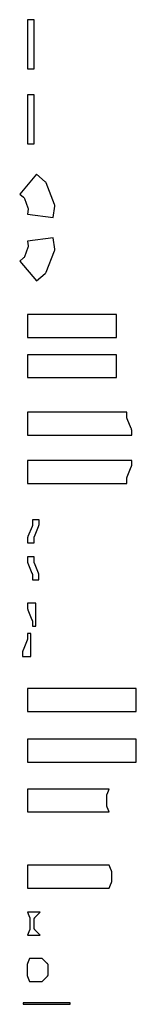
# Model space of a CAD drawing. Header units: millimetres. Extents: x -119 to 1650, y -19250 to -4328.
import ezdxf

# ---------------------------------------------------------------- set-up
doc = ezdxf.new("R2010")
doc.units = ezdxf.units.MM
doc.layers.add('В производство', color=3, linetype='Continuous', true_color=0x00ff00)

msp = doc.modelspace()

# ---------------------------------------------------------------- linework, layer by layer
at = {"layer": 'В производство'}
for points in [[(0, -5075), (100, -5075), (100, -4328), (0, -4328)], [(0, -5465), (0, -6212), (100, -6212), (100, -5465)], [(1350, -8798), (0, -8798), (0, -9145), (1350, -9145)], [(1350, -9406), (0, -9406), (0, -9753), (1350, -9753)], [(1505, -10278), (0, -10278), (0, -10625), (1580, -10625), (1580, -10550), (1580, -10549), (1580, -10549), (1580, -10548), (1580, -10547), (1580, -10547), (1580, -10546), (1580, -10545), (1580, -10545), (1580, -10544), (1579, -10544), (1579, -10543), (1579, -10542), (1579, -10541), (1579, -10540), (1578, -10539), (1578, -10538), (1578, -10537), (1577, -10535), (1577, -10534), (1576, -10533), (1576, -10532), (1575, -10530), (1575, -10528), (1574, -10526), (1512, -10376), (1511, -10374), (1510, -10372), (1509, -10370), (1509, -10369), (1508, -10367), (1508, -10366), (1507, -10365), (1507, -10364), (1507, -10363), (1507, -10362), (1506, -10361), (1506, -10360), (1506, -10359), (1506, -10359), (1506, -10358), (1506, -10357), (1506, -10357), (1506, -10356), (1506, -10355), (1505, -10355), (1505, -10354), (1505, -10353), (1505, -10353)], [(1580, -11083), (1580, -11008), (0, -11008), (0, -11355), (1505, -11355), (1505, -11280), (1505, -11279), (1505, -11278), (1505, -11278), (1506, -11277), (1506, -11277), (1506, -11276), (1506, -11275), (1506, -11275), (1506, -11274), (1506, -11273), (1506, -11273), (1506, -11272), (1507, -11271), (1507, -11269), (1507, -11269), (1507, -11268), (1508, -11267), (1508, -11265), (1509, -11264), (1509, -11263), (1509, -11262), (1510, -11260), (1511, -11258), (1512, -11256), (1574, -11106), (1575, -11104), (1576, -11102), (1576, -11100), (1577, -11099), (1577, -11097), (1578, -11096), (1578, -11094), (1578, -11094), (1579, -11093), (1579, -11092), (1579, -11090), (1579, -11090), (1579, -11089), (1580, -11088), (1580, -11088), (1580, -11087), (1580, -11086), (1580, -11086), (1580, -11085), (1580, -11085), (1580, -11084), (1580, -11083)], [(100, -12182), (100, -12182), (100, -12181), (100, -12180), (100, -12180), (100, -12179), (100, -12178), (100, -12178), (100, -12177), (101, -12176), (101, -12176), (101, -12175), (101, -12175), (101, -12173), (101, -12172), (102, -12171), (102, -12170), (102, -12169), (103, -12168), (103, -12166), (104, -12165), (104, -12164), (105, -12162), (105, -12161), (106, -12159), (168, -12009), (169, -12006), (170, -12004), (171, -12003), (171, -12001), (172, -12000), (172, -11998), (173, -11997), (173, -11996), (173, -11995), (174, -11994), (174, -11993), (174, -11992), (174, -11992), (174, -11991), (174, -11990), (174, -11990), (174, -11989), (174, -11988), (175, -11988), (175, -11987), (175, -11986), (175, -11986), (175, -11985), (175, -11910), (76, -11910), (76, -11985), (76, -11986), (76, -11986), (76, -11987), (76, -11988), (75, -11988), (75, -11989), (75, -11990), (75, -11990), (75, -11991), (75, -11992), (75, -11992), (75, -11993), (75, -11994), (74, -11995), (74, -11996), (74, -11997), (73, -11998), (73, -12000), (72, -12001), (72, -12003), (71, -12004), (70, -12006), (69, -12009), (7, -12159), (6, -12161), (6, -12162), (5, -12164), (5, -12165), (4, -12166), (4, -12168), (3, -12169), (3, -12170), (3, -12171), (2, -12172), (2, -12173), (2, -12175), (2, -12175), (2, -12176), (2, -12176), (1, -12177), (1, -12178), (1, -12178), (1, -12179), (1, -12180), (1, -12180), (1, -12181), (1, -12182), (1, -12182), (1, -12257), (100, -12257)], [(0, -12467), (0, -12542), (0, -12543), (0, -12544), (0, -12544), (0, -12545), (0, -12546), (0, -12546), (0, -12547), (0, -12547), (0, -12548), (1, -12549), (1, -12549), (1, -12550), (1, -12551), (1, -12553), (2, -12553), (2, -12554), (2, -12556), (3, -12557), (3, -12558), (4, -12560), (4, -12562), (5, -12564), (6, -12566), (68, -12716), (69, -12718), (70, -12720), (71, -12722), (71, -12723), (71, -12724), (72, -12725), (72, -12726), (73, -12728), (73, -12728), (73, -12729), (73, -12730), (74, -12732), (74, -12732), (74, -12733), (74, -12734), (74, -12734), (74, -12735), (74, -12736), (74, -12736), (74, -12737), (75, -12738), (75, -12738), (75, -12739), (75, -12740), (75, -12815), (174, -12815), (174, -12740), (174, -12739), (174, -12738), (174, -12738), (173, -12737), (173, -12736), (173, -12736), (173, -12735), (173, -12734), (173, -12734), (173, -12733), (173, -12732), (173, -12732), (172, -12730), (172, -12729), (172, -12728), (172, -12728), (171, -12726), (171, -12725), (170, -12724), (170, -12723), (170, -12722), (169, -12720), (168, -12718), (167, -12716), (105, -12566), (104, -12564), (103, -12562), (103, -12560), (102, -12558), (102, -12557), (101, -12556), (101, -12554), (101, -12553), (100, -12553), (100, -12551), (100, -12550), (100, -12549), (100, -12549), (99, -12548), (99, -12547), (99, -12547), (99, -12546), (99, -12546), (99, -12545), (99, -12544), (99, -12544), (99, -12543), (99, -12542), (99, -12467)], [(125, -13172), (0, -13172), (0, -13247), (0, -13248), (0, -13248), (0, -13249), (0, -13250), (0, -13250), (0, -13251), (0, -13252), (0, -13252), (0, -13253), (1, -13253), (1, -13254), (1, -13255), (1, -13256), (1, -13257), (2, -13258), (2, -13259), (2, -13260), (3, -13262), (3, -13263), (4, -13265), (4, -13266), (5, -13268), (6, -13271), (68, -13421), (69, -13422), (70, -13424), (71, -13426), (71, -13427), (71, -13428), (72, -13430), (72, -13431), (73, -13432), (73, -13433), (73, -13434), (73, -13435), (74, -13436), (74, -13437), (74, -13438), (74, -13438), (74, -13439), (74, -13440), (74, -13440), (74, -13441), (74, -13442), (75, -13442), (75, -13443), (75, -13444), (75, -13444), (75, -13519), (125, -13519)], [(0, -13633), (0, -13708), (0, -13708), (0, -13709), (0, -13709), (0, -13710), (0, -13711), (0, -13711), (0, -13712), (0, -13713), (0, -13713), (-1, -13714), (-1, -13715), (-1, -13715), (-1, -13717), (-1, -13718), (-2, -13719), (-2, -13719), (-2, -13721), (-3, -13722), (-3, -13724), (-4, -13725), (-4, -13727), (-5, -13729), (-6, -13731), (-68, -13881), (-69, -13883), (-70, -13885), (-71, -13887), (-71, -13888), (-71, -13889), (-72, -13890), (-72, -13892), (-73, -13893), (-73, -13894), (-73, -13894), (-73, -13896), (-74, -13897), (-74, -13898), (-74, -13898), (-74, -13899), (-74, -13900), (-74, -13900), (-74, -13901), (-74, -13901), (-74, -13902), (-75, -13903), (-75, -13903), (-75, -13904), (-75, -13905), (-75, -13980), (50, -13980), (50, -13633)], [(1650, -14736), (1650, -14464), (0, -14464), (0, -14811), (1650, -14811)], [(1650, -15231), (0, -15231), (0, -15578), (1650, -15578)], [(1209, -16260), (1208, -16258), (1207, -16255), (1207, -16254), (1206, -16252), (1205, -16251), (1205, -16249), (1205, -16248), (1204, -16247), (1204, -16247), (1204, -16245), (1204, -16244), (1203, -16243), (1203, -16243), (1203, -16242), (1203, -16241), (1203, -16241), (1203, -16240), (1203, -16239), (1203, -16239), (1203, -16238), (1203, -16238), (1203, -16237), (1203, -16236), (1203, -16086), (1203, -16086), (1203, -16085), (1203, -16084), (1203, -16084), (1203, -16083), (1203, -16082), (1203, -16082), (1203, -16081), (1203, -16081), (1203, -16080), (1203, -16079), (1204, -16079), (1204, -16077), (1204, -16076), (1204, -16075), (1205, -16075), (1205, -16073), (1205, -16072), (1206, -16070), (1206, -16069), (1207, -16068), (1207, -16067), (1208, -16065), (1209, -16063), (1240, -15988), (0, -15988), (0, -16335), (1240, -16335)], [(1271, -17217), (1240, -17142), (0, -17142), (0, -17489), (1240, -17489), (1271, -17414), (1272, -17412), (1273, -17409), (1273, -17408), (1274, -17406), (1275, -17405), (1275, -17403), (1275, -17402), (1276, -17401), (1276, -17401), (1276, -17399), (1276, -17398), (1277, -17397), (1277, -17397), (1277, -17396), (1277, -17395), (1277, -17395), (1277, -17394), (1277, -17394), (1277, -17393), (1277, -17392), (1277, -17392), (1277, -17391), (1277, -17390), (1277, -17240), (1277, -17240), (1277, -17239), (1277, -17238), (1277, -17238), (1277, -17237), (1277, -17236), (1277, -17236), (1277, -17235), (1277, -17235), (1277, -17234), (1277, -17233), (1276, -17233), (1276, -17231), (1276, -17230), (1276, -17229), (1275, -17229), (1275, -17227), (1275, -17226), (1274, -17224), (1274, -17223), (1273, -17222), (1273, -17221), (1272, -17219)], [(0, -17855), (31, -17930), (32, -17931), (33, -17933), (33, -17935), (34, -17936), (34, -17937), (35, -17939), (35, -17940), (35, -17941), (36, -17942), (36, -17943), (36, -17944), (36, -17945), (37, -17946), (37, -17947), (37, -17947), (37, -17948), (37, -17949), (37, -17949), (37, -17950), (37, -17951), (37, -17951), (37, -17952), (37, -17952), (37, -17953), (37, -18103), (37, -18104), (37, -18104), (37, -18105), (37, -18106), (37, -18106), (37, -18107), (37, -18108), (37, -18108), (37, -18109), (37, -18110), (37, -18110), (36, -18111), (36, -18112), (36, -18113), (36, -18114), (35, -18115), (35, -18116), (35, -18118), (34, -18119), (33, -18121), (33, -18122), (32, -18124), (31, -18127), (0, -18202), (193, -18202), (118, -18127), (116, -18125), (115, -18123), (114, -18122), (113, -18122), (112, -18121), (111, -18120), (111, -18119), (110, -18118), (109, -18118), (109, -18117), (108, -18116), (108, -18116), (107, -18115), (107, -18114), (106, -18113), (106, -18113), (105, -18112), (105, -18111), (105, -18111), (104, -18110), (104, -18110), (104, -18109), (104, -18109), (104, -18109), (104, -18108), (104, -18108), (103, -18108), (103, -18107), (103, -18107), (103, -18107), (103, -18106), (103, -18106), (103, -18106), (103, -18105), (103, -18105), (103, -18105), (103, -18104), (103, -18104), (103, -18104), (103, -18103), (103, -18103), (103, -17953), (103, -17953), (103, -17953), (103, -17952), (103, -17952), (103, -17952), (103, -17951), (103, -17951), (103, -17951), (103, -17950), (103, -17950), (103, -17950), (103, -17949), (103, -17949), (103, -17949), (104, -17948), (104, -17948), (104, -17948), (104, -17947), (104, -17947), (104, -17947), (104, -17946), (105, -17945), (105, -17945), (105, -17944), (106, -17943), (106, -17943), (107, -17942), (107, -17941), (108, -17941), (108, -17940), (109, -17939), (109, -17939), (110, -17938), (111, -17937), (111, -17936), (112, -17935), (113, -17935), (114, -17934), (115, -17933), (116, -17932), (118, -17930), (193, -17855)], [(31, -18556), (0, -18631), (-1, -18633), (-2, -18635), (-2, -18637), (-3, -18637), (-3, -18638), (-4, -18640), (-4, -18641), (-4, -18643), (-5, -18643), (-5, -18644), (-5, -18645), (-5, -18647), (-6, -18647), (-6, -18648), (-6, -18649), (-6, -18649), (-6, -18650), (-6, -18651), (-6, -18651), (-6, -18652), (-6, -18652), (-6, -18653), (-6, -18654), (-6, -18654), (-6, -18804), (-6, -18805), (-6, -18806), (-6, -18806), (-6, -18807), (-6, -18808), (-6, -18808), (-6, -18809), (-6, -18810), (-6, -18810), (-6, -18811), (-6, -18812), (-5, -18812), (-5, -18813), (-5, -18815), (-5, -18815), (-4, -18816), (-4, -18818), (-4, -18819), (-3, -18820), (-2, -18822), (-2, -18824), (-1, -18826), (0, -18828), (31, -18903), (224, -18903), (299, -18828), (301, -18826), (302, -18825), (303, -18824), (304, -18823), (305, -18822), (305, -18821), (306, -18820), (307, -18820), (307, -18819), (308, -18818), (309, -18818), (309, -18817), (310, -18816), (310, -18815), (310, -18815), (311, -18814), (311, -18813), (312, -18813), (312, -18812), (312, -18811), (313, -18811), (313, -18810), (313, -18810), (313, -18810), (313, -18809), (313, -18809), (313, -18809), (313, -18809), (313, -18808), (314, -18808), (314, -18808), (314, -18807), (314, -18807), (314, -18807), (314, -18806), (314, -18806), (314, -18806), (314, -18805), (314, -18805), (314, -18805), (314, -18804), (314, -18654), (314, -18654), (314, -18654), (314, -18653), (314, -18653), (314, -18653), (314, -18653), (314, -18652), (314, -18652), (314, -18652), (314, -18651), (314, -18651), (313, -18651), (313, -18650), (313, -18650), (313, -18650), (313, -18649), (313, -18649), (313, -18649), (313, -18648), (313, -18648), (312, -18647), (312, -18647), (312, -18646), (311, -18645), (311, -18645), (310, -18644), (310, -18643), (310, -18643), (309, -18642), (309, -18641), (308, -18641), (307, -18640), (307, -18639), (306, -18638), (305, -18638), (305, -18637), (304, -18636), (303, -18635), (302, -18634), (301, -18633), (299, -18631), (224, -18556)], [(-66, -19250), (648, -19250), (648, -19230), (-66, -19230)]]:
    msp.add_lwpolyline(points, close=True, dxfattribs=at)
for points in [[(0, -7276), (390, -7326), (412, -7152, 0.13065), (409, -7129), (282, -6803, 0.13065), (268, -6784), (135, -6671), (-119, -6972), (-61, -7020), (-61, -7020, -0.130753), (-48, -7039), (7, -7179), (7, -7179, -0.130753), (9, -7202)], [(0, -7683), (9, -7757, -0.130753), (7, -7780), (-48, -7920, -0.130753), (-61, -7939), (-119, -7987), (135, -8288), (268, -8175, 0.13065), (282, -8156), (282, -8156), (409, -7830, 0.13065), (412, -7807), (412, -7807), (390, -7633)]]:
    msp.add_lwpolyline(points, format="xyb", close=True, dxfattribs=at)

doc.saveas('drawing.dxf')
